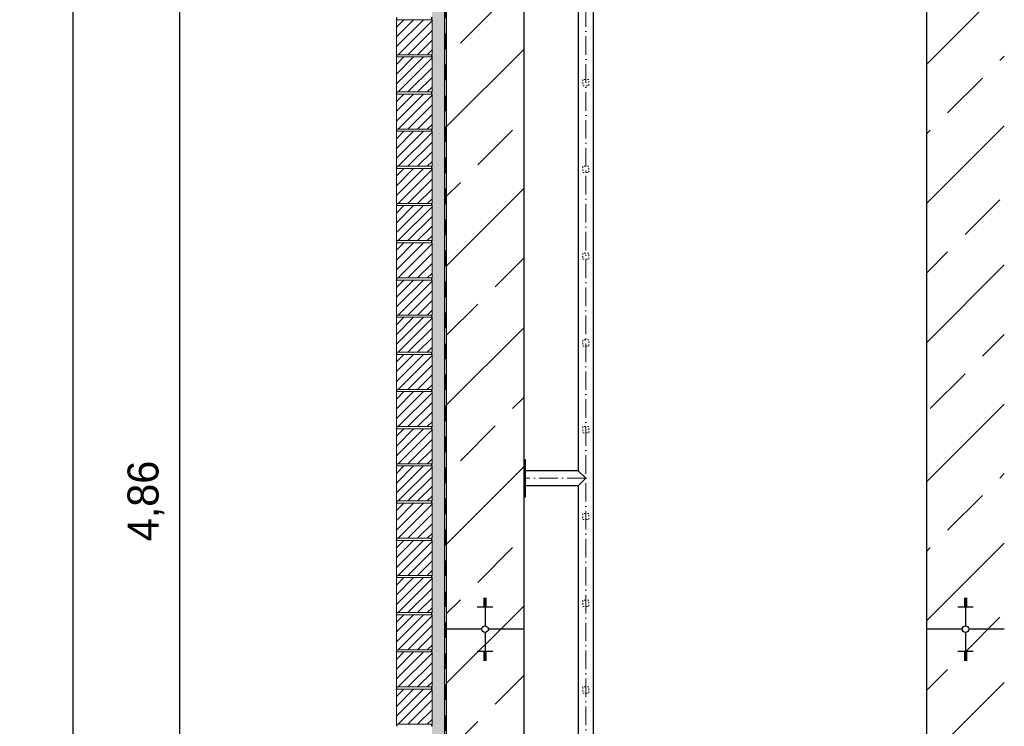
# Model space of a CAD drawing. Header units: millimetres. Extents: x -3395 to 5934498, y -177084 to 63013.
# Tile 51 of 256: x 82319 to 85496, y -41268 to -38988. Entities that reach past the tile are written whole.
import ezdxf

# ---------------------------------------------------------------- set-up
doc = ezdxf.new("R2010")
doc.units = ezdxf.units.MM
doc.linetypes.add('ACAD_ISO10W100', pattern=[18, 12, -3, 0, -3])
doc.linetypes.add('JIS_02_1.0', pattern=[2, 1, -1])
doc.layers.add('Bemaßung', color=7, linetype='Continuous', lineweight=9)
doc.dimstyles.new('DIN', dxfattribs={"dimtxt": 2.5, "dimasz": 2.5, "dimexe": 1.25, "dimexo": 0.625, "dimtad": 1, "dimtih": 1, "dimdec": 4, "dimdsep": 46, "dimlunit": 6, "dimtxsty": 'Standard', "dimcen": 2.5, "dimadec": 0, "dimazin": 0, "dimtfac": 1, "dimtdec": 4, "dimtmove": 0, "dimatfit": 3, "dimfxl": 0, "dimtvp": 1, "dimtolj": 1, "dimtzin": 0, "dimarcsym": 0})

# ---------------------------------------------------------------- blocks, each defined once
blk = doc.blocks.new('_Oblique')
at = {"color": 0, "linetype": 'ByBlock', "lineweight": -2}
blk.add_line((-0.5, -0.5), (0.5, 0.5), dxfattribs=at)
blk = doc.blocks.new('*D21')
at = {"layer": 'Bemaßung', "color": 0, "lineweight": -2, "transparency": 16777216}
for p, q in [((82995.5, -37111), (82442, -37111)), ((82492, -47831), (82492, -37111)), ((82995.5, -47831), (82442, -47831))]:
    blk.add_line(p, q, dxfattribs=at)
at = {"layer": 'DEFPOINTS', "color": 0, "transparency": 16777216}
for p in [(82492, -37111), (83695.5, -37111), (83695.5, -47831)]:
    blk.add_point(p, dxfattribs=at)
at = {"layer": 'Bemaßung', "color": 0, "lineweight": -2, "transparency": 16777216, "xscale": 50, "yscale": 50, "zscale": 50}
for p, rotation in [((82492, -37111), 90), ((82492, -47831), 270)]:
    blk.add_blockref('_Oblique', p, dxfattribs=dict(at, rotation=rotation))
at = {"layer": 'Bemaßung', "color": 0, "transparency": 16777216, "insert": (82383.7, -42471), "char_height": 100, "attachment_point": 5, "rotation": 90}
blk.add_mtext('\\A1;10,72', dxfattribs=at)
blk = doc.blocks.new('*D24')
at = {"layer": 'Bemaßung', "color": 0, "lineweight": -2, "transparency": 16777216}
for p, q in [((83245.5, -38111), (82784.9, -38111)), ((82834.9, -38111), (82834.9, -42971)), ((83245.5, -42971), (82784.9, -42971))]:
    blk.add_line(p, q, dxfattribs=at)
at = {"layer": 'DEFPOINTS', "color": 0, "transparency": 16777216}
for p in [(83945.5, -38111), (82834.9, -42971), (83945.5, -42971)]:
    blk.add_point(p, dxfattribs=at)
at = {"layer": 'Bemaßung', "color": 0, "lineweight": -2, "transparency": 16777216, "xscale": 50, "yscale": 50, "zscale": 50}
for p, rotation in [((82834.9, -38111), 90), ((82834.9, -42971), 270)]:
    blk.add_blockref('_Oblique', p, dxfattribs=dict(at, rotation=rotation))
at = {"layer": 'Bemaßung', "color": 0, "transparency": 16777216, "insert": (82726.5, -40541), "char_height": 100, "attachment_point": 5, "rotation": 90}
blk.add_mtext('\\A1;4,86', dxfattribs=at)

msp = doc.modelspace()

# ---------------------------------------------------------------- hatches: boundary and pattern name
h = msp.add_hatch()
h.set_pattern_fill('ANSI33', color=256, scale=50)
h.paths.add_polyline_path([(85935.51242, -38745.00309), (85924.49808, -38745.00057), (85924.49808, -38711.00057), (85535.51241, -38711.00057), (85535.51241, -46141.37302), (85710.15988, -46141.37302, -1), (85730.86494, -46141.37302), (85906.51241, -46141.37302), (85906.51241, -46033.30057), (85914.09285, -45963.67393), (85920.09285, -45963.67393), (85920.09285, -45995.67393), (85935.51516, -45995.67393)])
h.paths.add_polyline_path([(85720.51241, -46069.87898), (85720.51241, -46066.35908), (85715.51241, -46066.35908), (85695.51241, -46069.87898)], flags=16)
h.paths.add_polyline_path([(87807.31478, -38335.42681), (85996.31062, -38355.81335), (86096.45234, -38711.00179), (87807.31478, -38711.00057)])
h.paths.add_polyline_path([(85996.31062, -38355.81335), (85535.51241, -38361.00057), (85535.51241, -38695.00057), (85653.01104, -38695.00057), (85653.01104, -38693.00057), (85813.01104, -38693.00057), (85938.09808, -38695.00057), (85938.09808, -38705.00057), (85984.49808, -38705.00057), (86094.86278, -38705.36384)])
h.paths.add_polyline_path([(85495.51241, -37737.18282), (85448.01213, -37737.18282), (85448.01213, -37734.04246), (85495.51241, -37734.04246), (85495.51241, -37660.4079, -0.2574196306), (85245.51241, -37699.00423), (85245.51241, -38361.00057), (85360.15988, -38361.00057, -1), (85380.86494, -38361.00057), (85495.51241, -38361.00057)])
h.paths.add_polyline_path([(85370.51241, -38289.50653), (85370.51241, -38285.98662), (85365.51241, -38285.98662), (85345.51241, -38289.50653)], flags=16)
h.paths.add_polyline_path([(85365.51241, -38453.61404), (85370.51241, -38453.61404), (85370.51241, -38450.09413), (85365.51241, -38450.09413)], flags=16)
h.paths.add_polyline_path([(85370.51241, -46069.87898), (85370.51241, -46066.35908), (85365.51241, -46066.35908), (85345.51241, -46069.87898)], flags=16)
h.paths.add_polyline_path([(83945.51241, -46141.37302), (83830.86494, -46141.37302, -1), (83810.15988, -46141.37302), (83695.51241, -46141.37302), (83695.51241, -47831.00057), (83810.15988, -47831.00057, -1), (83830.86494, -47831.00057), (83945.51241, -47831.00057)])
h.paths.add_polyline_path([(83815.51241, -46233.98649), (83820.51241, -46233.98649), (83820.51241, -46230.46659), (83815.51241, -46230.46659)], flags=16)
h.paths.add_polyline_path([(83820.51241, -47759.50653), (83820.51241, -47755.98662), (83815.51241, -47755.98662), (83795.51241, -47759.50653)], flags=16)
h.paths.add_polyline_path([(83945.51241, -38361.00057), (83830.86494, -38361.00057, -1), (83810.15988, -38361.00057), (83695.51241, -38361.00057), (83695.51241, -46141.37302), (83810.15988, -46141.37302, -1), (83830.86494, -46141.37302), (83945.51241, -46141.37302)])
h.paths.add_polyline_path([(83820.51241, -46069.87898), (83820.51241, -46066.35908), (83815.51241, -46066.35908), (83795.51241, -46069.87898)], flags=16)
h.paths.add_polyline_path([(83815.51241, -38453.61404), (83820.51241, -38453.61404), (83820.51241, -38450.09413), (83815.51241, -38450.09413)], flags=16)
h.paths.add_polyline_path([(83945.51241, -37363.50057), (83825.51241, -37363.50057), (83825.51241, -37463.50057), (83815.51241, -37463.50057), (83815.51241, -37363.50057), (83695.51241, -37363.50057), (83695.51241, -37734.04247), (83743.01269, -37734.04247), (83743.01269, -37737.18283), (83695.51241, -37737.18283), (83695.51241, -38361.00057), (83810.15988, -38361.00057, -1), (83830.86494, -38361.00057), (83945.51241, -38361.00057)])
h.paths.add_polyline_path([(83945.51241, -37111.00057), (83695.51241, -37111.00057), (83695.51241, -37338.50057), (83815.51241, -37338.50057), (83815.51241, -37238.50057), (83825.51241, -37238.50057), (83825.51241, -37338.50057), (83945.51241, -37338.50057)])
h.paths.add_polyline_path([(83825.51241, -37363.50057), (83815.51241, -37363.50057), (83815.51241, -37463.50057), (83825.51241, -37463.50057)], flags=17)
h.paths.add_polyline_path([(83825.51241, -37351.00057), (83815.51241, -37351.00057), (83815.51241, -37363.50057), (83825.51241, -37363.50057)])
h.paths.add_polyline_path([(83825.51241, -37338.50057), (83815.51241, -37338.50057), (83815.51241, -37351.00057), (83825.51241, -37351.00057)])
h.paths.add_polyline_path([(83825.51241, -37238.50057), (83815.51241, -37238.50057), (83815.51241, -37338.50057), (83825.51241, -37338.50057)], flags=17)
h.paths.add_polyline_path([(83815.51241, -37338.50057), (83695.51241, -37338.50057), (83695.51241, -37351.00057), (83815.51241, -37351.00057)])
h.paths.add_polyline_path([(83815.51241, -37351.00057), (83695.51241, -37351.00057), (83695.51241, -37363.50057), (83815.51241, -37363.50057)])
h.paths.add_polyline_path([(83945.51241, -37351.00057), (83825.51241, -37351.00057), (83825.51241, -37363.50057), (83945.51241, -37363.50057)])
h.paths.add_polyline_path([(83945.51241, -37338.50057), (83825.51241, -37338.50057), (83825.51241, -37351.00057), (83945.51241, -37351.00057)])
h.paths.add_polyline_path([(85495.51241, -37453.00057), (85375.51241, -37453.00057), (85375.51241, -37525.9398), (85365.51241, -37525.9398), (85365.51241, -37453.00057), (85245.51241, -37453.00057), (85245.51241, -37699.00423, 0.2574196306), (85495.51241, -37660.4079)])
h.paths.add_polyline_path([(85495.51241, -37111.00057), (85245.51241, -37111.00057), (85245.51241, -37206.9969, -0.2574196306), (85495.51241, -37245.59323)])
h.paths.add_polyline_path([(85365.51241, -37211.6398), (85375.51241, -37211.6398), (85375.51241, -37311.6398), (85495.51241, -37311.6398), (85495.51241, -37245.59323, 0.2574196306), (85245.51241, -37206.9969), (85245.51241, -37311.6398), (85365.51241, -37311.6398)])
h.paths.add_polyline_path([(85375.51241, -37211.6398), (85365.51241, -37211.6398), (85365.51241, -37311.6398), (85375.51241, -37311.6398)], flags=17)
h.paths.add_polyline_path([(85365.51241, -37311.6398), (85245.51241, -37311.6398), (85245.51241, -37368.7898), (85365.51241, -37368.7898)])
h.paths.add_polyline_path([(85375.51241, -37311.6398), (85365.51241, -37311.6398), (85365.51241, -37368.7898), (85375.51241, -37368.7898)])
h.paths.add_polyline_path([(85495.51241, -37311.6398), (85375.51241, -37311.6398), (85375.51241, -37368.7898), (85495.51241, -37368.7898)])
h.paths.add_polyline_path([(85495.51241, -37368.7898), (85375.51241, -37368.7898), (85375.51241, -37425.9398), (85495.51241, -37425.9398)])
h.paths.add_polyline_path([(85375.51241, -37368.7898), (85365.51241, -37368.7898), (85365.51241, -37425.9398), (85375.51241, -37425.9398)])
h.paths.add_polyline_path([(85365.51241, -37368.7898), (85245.51241, -37368.7898), (85245.51241, -37425.9398), (85365.51241, -37425.9398)])
h.paths.add_polyline_path([(85365.51241, -37425.9398), (85245.51241, -37425.9398), (85245.51241, -37453.00057), (85365.51241, -37453.00057)])
h.paths.add_polyline_path([(85375.51241, -37425.9398), (85365.51241, -37425.9398), (85365.51241, -37453.00057), (85375.51241, -37453.00057)])
h.paths.add_polyline_path([(85495.51241, -37425.9398), (85375.51241, -37425.9398), (85375.51241, -37453.00057), (85495.51241, -37453.00057)])
h.paths.add_polyline_path([(85375.51241, -37453.00057), (85365.51241, -37453.00057), (85365.51241, -37525.9398), (85375.51241, -37525.9398)], flags=17)
edge = h.paths.add_edge_path()
edge.add_line((85245.51241, -42367.76978), (85287.05219, -42446.33184))
edge.add_line((85287.05219, -42446.33184), (85341.66243, -42463.87886))
edge.add_line((85341.66243, -42463.87886), (85394.32287, -42479.47651))
edge.add_line((85394.32287, -42479.47651), (85446.98262, -42508.72154))
edge.add_line((85446.98262, -42508.72154), (85474.28808, -42536.01719))
edge.add_line((85474.28808, -42536.01719), (85474.28808, -42571.11167))
edge.add_line((85474.28808, -42571.11167), (85460.63535, -42627.65236))
edge.add_line((85460.63535, -42627.65236), (85437.23086, -42676.39467))
edge.add_line((85437.23086, -42676.39467), (85413.82638, -42709.53933))
edge.add_line((85413.82638, -42709.53933), (85368.96789, -42760.23101))
edge.add_line((85368.96789, -42760.23101), (85324.10941, -42787.52667))
edge.add_line((85324.10941, -42787.52667), (85285.1017, -42803.12387))
edge.add_line((85285.1017, -42803.12387), (85245.51241, -42817.51512))
edge.add_line((85245.51241, -42817.51512), (85245.51241, -46141.37302))
edge.add_line((85245.51241, -46141.37302), (85360.15988, -46141.37302))
edge.add_arc((85370.51241, -46141.37302), 10.35253, 0, 180, ccw=False)
edge.add_line((85380.86494, -46141.37302), (85495.51241, -46141.37302))
edge.add_line((85495.51241, -46141.37302), (85495.51241, -38361.00057))
edge.add_line((85495.51241, -38361.00057), (85380.86494, -38361.00057))
edge.add_arc((85370.51241, -38361.00057), 10.35253, -180, 0, ccw=False)
edge.add_line((85360.15988, -38361.00057), (85245.51241, -38361.00057))
edge.add_line((85245.51241, -38361.00057), (85245.51241, -42367.76978))
at = {"lineweight": 5}
h = msp.add_hatch(dxfattribs=at)
h.set_pattern_fill('ANSI31', color=256, scale=7, style=0)
h.set_pattern_definition([(45, (-290, 9078.777), (-15.715448, 15.715448), [])])
h.paths.add_polyline_path([(83649.51241, -38988.00057), (83534.51241, -38988.00057), (83534.51241, -39101.00057), (83649.51241, -39101.00057)])
h = msp.add_hatch(dxfattribs=at)
h.set_pattern_fill('ANSI31', color=256, scale=7, style=0)
h.set_pattern_definition([(45, (-290, 8958.777), (-15.715448, 15.715448), [])])
h.paths.add_polyline_path([(83649.51241, -39108.00057), (83534.51241, -39108.00057), (83534.51241, -39221.00057), (83649.51241, -39221.00057)])
h = msp.add_hatch(dxfattribs=at)
h.set_pattern_fill('ANSI31', color=256, scale=7, style=0)
h.set_pattern_definition([(45, (-290, 8838.777), (-15.715448, 15.715448), [])])
h.paths.add_polyline_path([(83649.51241, -39228.00057), (83534.51241, -39228.00057), (83534.51241, -39341.00057), (83649.51241, -39341.00057)])
h = msp.add_hatch(dxfattribs=at)
h.set_pattern_fill('ANSI31', color=256, scale=7, style=0)
h.set_pattern_definition([(45, (-290, 8718.777), (-15.715448, 15.715448), [])])
h.paths.add_polyline_path([(83649.51241, -39348.00057), (83534.51241, -39348.00057), (83534.51241, -39461.00057), (83649.51241, -39461.00057)])
h = msp.add_hatch(dxfattribs=at)
h.set_pattern_fill('ANSI31', color=256, scale=7, style=0)
h.set_pattern_definition([(45, (-290, 8598.777), (-15.715448, 15.715448), [])])
h.paths.add_polyline_path([(83649.51241, -39468.00057), (83534.51241, -39468.00057), (83534.51241, -39581.00057), (83649.51241, -39581.00057)])
h = msp.add_hatch(dxfattribs=at)
h.set_pattern_fill('ANSI31', color=256, scale=7, style=0)
h.set_pattern_definition([(45, (-290, 8478.777), (-15.715448, 15.715448), [])])
h.paths.add_polyline_path([(83649.51241, -39588.00057), (83534.51241, -39588.00057), (83534.51241, -39701.00057), (83649.51241, -39701.00057)])
h = msp.add_hatch(dxfattribs=at)
h.set_pattern_fill('ANSI31', color=256, scale=7, style=0)
h.set_pattern_definition([(45, (-290, 8358.777), (-15.715448, 15.715448), [])])
h.paths.add_polyline_path([(83649.51241, -39708.00057), (83534.51241, -39708.00057), (83534.51241, -39821.00057), (83649.51241, -39821.00057)])
h = msp.add_hatch(dxfattribs=at)
h.set_pattern_fill('ANSI31', color=256, scale=7, style=0)
h.set_pattern_definition([(45, (-290, 8238.777), (-15.715448, 15.715448), [])])
h.paths.add_polyline_path([(83649.51241, -39828.00057), (83534.51241, -39828.00057), (83534.51241, -39941.00057), (83649.51241, -39941.00057)])
h = msp.add_hatch(dxfattribs=at)
h.set_pattern_fill('ANSI31', color=256, scale=7, style=0)
h.set_pattern_definition([(45, (-290, 8118.777), (-15.715448, 15.715448), [])])
h.paths.add_polyline_path([(83649.51241, -39948.00057), (83534.51241, -39948.00057), (83534.51241, -40061.00057), (83649.51241, -40061.00057)])
h = msp.add_hatch(dxfattribs=at)
h.set_pattern_fill('ANSI31', color=256, scale=7, style=0)
h.set_pattern_definition([(45, (-290, 7998.777), (-15.715448, 15.715448), [])])
h.paths.add_polyline_path([(83649.51241, -40068.00057), (83534.51241, -40068.00057), (83534.51241, -40181.00057), (83649.51241, -40181.00057)])
h = msp.add_hatch(dxfattribs=at)
h.set_pattern_fill('ANSI31', color=256, scale=7, style=0)
h.set_pattern_definition([(45, (-290, 7878.777), (-15.715448, 15.715448), [])])
h.paths.add_polyline_path([(83649.51241, -40188.00057), (83534.51241, -40188.00057), (83534.51241, -40301.00057), (83649.51241, -40301.00057)])
h = msp.add_hatch(dxfattribs=at)
h.set_pattern_fill('ANSI31', color=256, scale=7, style=0)
h.set_pattern_definition([(45, (-290, 7758.777), (-15.715448, 15.715448), [])])
h.paths.add_polyline_path([(83649.51241, -40308.00057), (83534.51241, -40308.00057), (83534.51241, -40421.00057), (83649.51241, -40421.00057)])
h = msp.add_hatch(dxfattribs=at)
h.set_pattern_fill('ANSI31', color=256, scale=7, style=0)
h.set_pattern_definition([(45, (-290, 7638.777), (-15.715448, 15.715448), [])])
h.paths.add_polyline_path([(83649.51241, -40428.00057), (83534.51241, -40428.00057), (83534.51241, -40541.00057), (83649.51241, -40541.00057)])
h = msp.add_hatch(dxfattribs=at)
h.set_pattern_fill('ANSI31', color=256, scale=7, style=0)
h.set_pattern_definition([(45, (-290, 7518.777), (-15.715448, 15.715448), [])])
h.paths.add_polyline_path([(83649.51241, -40548.00057), (83534.51241, -40548.00057), (83534.51241, -40661.00057), (83649.51241, -40661.00057)])
h = msp.add_hatch(dxfattribs=at)
h.set_pattern_fill('ANSI31', color=256, scale=7, style=0)
h.set_pattern_definition([(45, (-290, 7398.777), (-15.715448, 15.715448), [])])
h.paths.add_polyline_path([(83649.51241, -40668.00057), (83534.51241, -40668.00057), (83534.51241, -40781.00057), (83649.51241, -40781.00057)])
h = msp.add_hatch(dxfattribs=at)
h.set_pattern_fill('ANSI31', color=256, scale=7, style=0)
h.set_pattern_definition([(45, (-290, 7278.777), (-15.715448, 15.715448), [])])
h.paths.add_polyline_path([(83649.51241, -40788.00057), (83534.51241, -40788.00057), (83534.51241, -40901.00057), (83649.51241, -40901.00057)])
h = msp.add_hatch(dxfattribs=at)
h.set_pattern_fill('ANSI31', color=256, scale=7, style=0)
h.set_pattern_definition([(45, (-290, 7158.777), (-15.715448, 15.715448), [])])
h.paths.add_polyline_path([(83649.51241, -40908.00057), (83534.51241, -40908.00057), (83534.51241, -41021.00057), (83649.51241, -41021.00057)])
h = msp.add_hatch(dxfattribs=at)
h.set_pattern_fill('ANSI31', color=256, scale=7, style=0)
h.set_pattern_definition([(45, (-290, 7038.777), (-15.715448, 15.715448), [])])
h.paths.add_polyline_path([(83649.51241, -41028.00057), (83534.51241, -41028.00057), (83534.51241, -41141.00057), (83649.51241, -41141.00057)])
h = msp.add_hatch(dxfattribs=at)
h.set_pattern_fill('ANSI31', color=256, scale=7, style=0)
h.set_pattern_definition([(45, (-290, 6918.777), (-15.715448, 15.715448), [])])
h.paths.add_polyline_path([(83649.51241, -41148.00057), (83534.51241, -41148.00057), (83534.51241, -41261.00057), (83649.51241, -41261.00057)])
at = {"layer": 'Bemaßung', "lineweight": 5}
h = msp.add_hatch(dxfattribs=at)
h.set_pattern_fill('AR-SAND', color=256, scale=0.25)
h.set_pattern_definition([(37.5, (-290, -161.223), (-0.4000078, 12.2353309), [0, -9.652, 0, -10.795, 0, -10.31875]), (7.5, (-290, -161.223), (11.238082, 17.9206275), [0, -5.207, 0, -8.6995, 0, -3.33375]), (327.5, (-297.81, -161.223), (19.7748093, 0.0359296), [0, -3.175, 0, -11.43, 0, -14.9225]), (317.5, (-297.81, -161.223), (19.0889113, 5.573233), [0, -1.5875, 0, -7.493, 0, -8.5725])])
h.paths.add_polyline_path([(83649.51241, -37832.00057), (83689.51241, -37832.00057), (83689.51241, -48381.00057), (83649.51241, -48381.00057)])

# ---------------------------------------------------------------- linework, layer by layer
for p, q in [((83695.51241, -37111.00057), (83695.51241, -48381.00057)), ((83945.51241, -37111.00057), (83945.51241, -47831.00057)), ((84169.66241, -37209.30057), (84169.66241, -47706.00057)), ((85245.51241, -42367.76978), (85245.51241, -38361.00057)), ((84121.36241, -38838.48557), (84121.36241, -40443.51857)), ((84121.36241, -40443.51857), (83951.51241, -40443.51857)), ((84145.51241, -40467.66857), (84121.36241, -40443.51857)), ((84121.36241, -40491.81857), (83951.51241, -40491.81857)), ((84121.36241, -40491.81857), (84145.51241, -40467.66857)), ((84121.36241, -40491.81857), (84121.36241, -42096.85157)), ((83815.51241, -40854.80508), (83825.51241, -40854.80508)), ((83815.51241, -40858.32498), (83825.51241, -40858.32498)), ((83815.51241, -40861.84489), (83825.51241, -40861.84489)), ((83815.51241, -40865.36479), (83825.51241, -40865.36479)), ((83815.51241, -40868.8847), (83825.51241, -40868.8847)), ((83815.51241, -40872.4046), (83825.51241, -40872.4046)), ((83815.51241, -40875.9245), (83825.51241, -40875.9245)), ((83820.51241, -40854.45836), (83820.51241, -40944.10582)), ((85365.51241, -40854.80508), (85375.51241, -40854.80508)), ((85365.51241, -40858.32498), (85375.51241, -40858.32498)), ((85365.51241, -40861.84489), (85375.51241, -40861.84489)), ((85365.51241, -40865.36479), (85375.51241, -40865.36479)), ((85365.51241, -40868.8847), (85375.51241, -40868.8847)), ((85365.51241, -40872.4046), (85375.51241, -40872.4046)), ((85365.51241, -40875.9245), (85375.51241, -40875.9245)), ((85370.51241, -40854.45836), (85370.51241, -40944.10582)), ((83795.51241, -40882.96431), (83845.51241, -40882.96431)), ((83815.51241, -40879.44441), (83825.51241, -40879.44441)), ((85345.51241, -40882.96431), (85395.51241, -40882.96431)), ((85365.51241, -40879.44441), (85375.51241, -40879.44441)), ((83810.15988, -40954.45836), (83695.51241, -40954.45836)), ((83820.51241, -40964.81089), (83820.51241, -41054.45836)), ((83945.51241, -40954.45836), (83830.86494, -40954.45836)), ((85360.15988, -40954.45836), (85245.51241, -40954.45836)), ((85370.51241, -40964.81089), (85370.51241, -41054.45836)), ((85495.51241, -40954.45836), (85380.86494, -40954.45836)), ((83795.51241, -41025.9524), (83845.51241, -41025.9524)), ((83815.51241, -41029.4723), (83825.51241, -41029.4723)), ((83815.51241, -41032.99221), (83825.51241, -41032.99221)), ((85345.51241, -41025.9524), (85395.51241, -41025.9524)), ((85365.51241, -41029.4723), (85375.51241, -41029.4723)), ((85365.51241, -41032.99221), (85375.51241, -41032.99221)), ((83815.51241, -41036.51211), (83825.51241, -41036.51211)), ((83815.51241, -41040.03202), (83825.51241, -41040.03202)), ((83815.51241, -41043.55192), (83825.51241, -41043.55192)), ((83815.51241, -41047.07183), (83825.51241, -41047.07183)), ((83815.51241, -41050.59173), (83825.51241, -41050.59173)), ((83815.51241, -41054.11164), (83825.51241, -41054.11164)), ((85365.51241, -41036.51211), (85375.51241, -41036.51211)), ((85365.51241, -41040.03202), (85375.51241, -41040.03202)), ((85365.51241, -41043.55192), (85375.51241, -41043.55192)), ((85365.51241, -41047.07183), (85375.51241, -41047.07183)), ((85365.51241, -41050.59173), (85375.51241, -41050.59173)), ((85365.51241, -41054.11164), (85375.51241, -41054.11164))]:
    msp.add_line(p, q)
at = {"linetype": 'ACAD_ISO10W100', "lineweight": 18, "ltscale": 5}
for p, q in [((84145.51241, -47751.15232), (84145.51241, -37209.30057)), ((84145.51241, -40467.66857), (83951.51241, -40467.66857))]:
    msp.add_line(p, q, dxfattribs=at)
at = {"lineweight": 9}
msp.add_line((83689.51241, -37767.64078), (83689.51241, -48381.00057), dxfattribs=at)
at = {"linetype": 'JIS_02_1.0', "lineweight": 25, "ltscale": 50}
msp.add_line((83691.51241, -48383.00057), (83691.51241, -37765.83183), dxfattribs=at)
at = {"lineweight": 5}
for points in [[(83649.51241, -38988.00057), (83534.51241, -38988.00057), (83534.51241, -39101.00057), (83649.51241, -39101.00057), (83649.51241, -38988.00057)], [(83649.51241, -39108.00057), (83534.51241, -39108.00057), (83534.51241, -39221.00057), (83649.51241, -39221.00057), (83649.51241, -39108.00057)], [(83649.51241, -39228.00057), (83534.51241, -39228.00057), (83534.51241, -39341.00057), (83649.51241, -39341.00057), (83649.51241, -39228.00057)], [(83649.51241, -39348.00057), (83534.51241, -39348.00057), (83534.51241, -39461.00057), (83649.51241, -39461.00057), (83649.51241, -39348.00057)], [(83649.51241, -39468.00057), (83534.51241, -39468.00057), (83534.51241, -39581.00057), (83649.51241, -39581.00057), (83649.51241, -39468.00057)], [(83649.51241, -39588.00057), (83534.51241, -39588.00057), (83534.51241, -39701.00057), (83649.51241, -39701.00057), (83649.51241, -39588.00057)], [(83649.51241, -39708.00057), (83534.51241, -39708.00057), (83534.51241, -39821.00057), (83649.51241, -39821.00057), (83649.51241, -39708.00057)], [(83649.51241, -39828.00057), (83534.51241, -39828.00057), (83534.51241, -39941.00057), (83649.51241, -39941.00057), (83649.51241, -39828.00057)], [(83649.51241, -39948.00057), (83534.51241, -39948.00057), (83534.51241, -40061.00057), (83649.51241, -40061.00057), (83649.51241, -39948.00057)], [(83649.51241, -40068.00057), (83534.51241, -40068.00057), (83534.51241, -40181.00057), (83649.51241, -40181.00057), (83649.51241, -40068.00057)], [(83649.51241, -40188.00057), (83534.51241, -40188.00057), (83534.51241, -40301.00057), (83649.51241, -40301.00057), (83649.51241, -40188.00057)], [(83649.51241, -40308.00057), (83534.51241, -40308.00057), (83534.51241, -40421.00057), (83649.51241, -40421.00057), (83649.51241, -40308.00057)], [(83649.51241, -40428.00057), (83534.51241, -40428.00057), (83534.51241, -40541.00057), (83649.51241, -40541.00057), (83649.51241, -40428.00057)], [(83649.51241, -40548.00057), (83534.51241, -40548.00057), (83534.51241, -40661.00057), (83649.51241, -40661.00057), (83649.51241, -40548.00057)], [(83649.51241, -40668.00057), (83534.51241, -40668.00057), (83534.51241, -40781.00057), (83649.51241, -40781.00057), (83649.51241, -40668.00057)], [(83649.51241, -40788.00057), (83534.51241, -40788.00057), (83534.51241, -40901.00057), (83649.51241, -40901.00057), (83649.51241, -40788.00057)], [(83649.51241, -40908.00057), (83534.51241, -40908.00057), (83534.51241, -41021.00057), (83649.51241, -41021.00057), (83649.51241, -40908.00057)], [(83649.51241, -41028.00057), (83534.51241, -41028.00057), (83534.51241, -41141.00057), (83649.51241, -41141.00057), (83649.51241, -41028.00057)], [(83649.51241, -41148.00057), (83534.51241, -41148.00057), (83534.51241, -41261.00057), (83649.51241, -41261.00057), (83649.51241, -41148.00057)]]:
    msp.add_lwpolyline(points, dxfattribs=at)
at = {"linetype": 'JIS_02_1.0', "lineweight": 18, "ltscale": 5}
for points in [[(84135.51241, -39201.00057), (84155.51241, -39201.00057), (84155.51241, -39181.00057), (84135.51241, -39181.00057)], [(84135.51241, -39481.00057), (84155.51241, -39481.00057), (84155.51241, -39461.00057), (84135.51241, -39461.00057)], [(84135.51241, -39761.00057), (84155.51241, -39761.00057), (84155.51241, -39741.00057), (84135.51241, -39741.00057)], [(84135.51241, -40041.00057), (84155.51241, -40041.00057), (84155.51241, -40021.00057), (84135.51241, -40021.00057)], [(84135.51241, -40321.00057), (84155.51241, -40321.00057), (84155.51241, -40301.00057), (84135.51241, -40301.00057)], [(84135.51241, -40601.00057), (84155.51241, -40601.00057), (84155.51241, -40581.00057), (84135.51241, -40581.00057)], [(84135.51241, -40881.00057), (84155.51241, -40881.00057), (84155.51241, -40861.00057), (84135.51241, -40861.00057)], [(84135.51241, -41161.00057), (84155.51241, -41161.00057), (84155.51241, -41141.00057), (84135.51241, -41141.00057)]]:
    msp.add_lwpolyline(points, close=True, dxfattribs=at)
msp.add_lwpolyline([(83945.51241, -40527.66857), (83951.51241, -40527.66857), (83951.51241, -40407.66857), (83945.51241, -40407.66857)], close=True)
for centre in [(83820.51241, -40954.45836), (85370.51241, -40954.45836)]:
    msp.add_circle(centre, 10.35253)
for centre, start, end in [((83531.93399, -38984.50057), 306.3787686, 53.6212314), ((83652.09083, -38984.50057), 126.3787686, 233.6212314), ((83531.93399, -39104.50057), 306.3787686, 53.6212314), ((83652.09083, -39104.50057), 126.3787686, 233.6212314), ((83531.93399, -39224.50057), 306.3787686, 53.6212314), ((83652.09083, -39224.50057), 126.3787686, 233.6212314), ((83531.93399, -39344.50057), 306.3787686, 53.6212314), ((83652.09083, -39344.50057), 126.3787686, 233.6212314), ((83531.93399, -39464.50057), 306.3787686, 53.6212314), ((83652.09083, -39464.50057), 126.3787686, 233.6212314), ((83531.93399, -39584.50057), 306.3787686, 53.6212314), ((83652.09083, -39584.50057), 126.3787686, 233.6212314), ((83531.93399, -39704.50057), 306.3787686, 53.6212314), ((83652.09083, -39704.50057), 126.3787686, 233.6212314), ((83531.93399, -39824.50057), 306.3787686, 53.6212314), ((83652.09083, -39824.50057), 126.3787686, 233.6212314), ((83531.93399, -39944.50057), 306.3787686, 53.6212314), ((83652.09083, -39944.50057), 126.3787686, 233.6212314), ((83531.93399, -40064.50057), 306.3787686, 53.6212314), ((83652.09083, -40064.50057), 126.3787686, 233.6212314), ((83531.93399, -40184.50057), 306.3787686, 53.6212314), ((83652.09083, -40184.50057), 126.3787686, 233.6212314), ((83531.93399, -40304.50057), 306.3787686, 53.6212314), ((83652.09083, -40304.50057), 126.3787686, 233.6212314), ((83531.93399, -40424.50057), 306.3787686, 53.6212314), ((83652.09083, -40424.50057), 126.3787686, 233.6212314), ((83531.93399, -40544.50057), 306.3787686, 53.6212314), ((83652.09083, -40544.50057), 126.3787686, 233.6212314), ((83531.93399, -40664.50057), 306.3787686, 53.6212314), ((83652.09083, -40664.50057), 126.3787686, 233.6212314), ((83531.93399, -40784.50057), 306.3787686, 53.6212314), ((83652.09083, -40784.50057), 126.3787686, 233.6212314), ((83531.93399, -40904.50057), 306.3787686, 53.6212314), ((83652.09083, -40904.50057), 126.3787686, 233.6212314), ((83531.93399, -41024.50057), 306.3787686, 53.6212314), ((83652.09083, -41024.50057), 126.3787686, 233.6212314), ((83531.93399, -41144.50057), 306.3787686, 53.6212314), ((83652.09083, -41144.50057), 126.3787686, 233.6212314), ((83531.93399, -41264.50057), 306.3787686, 53.6212314), ((83652.09083, -41264.50057), 126.3787686, 233.6212314)]:
    msp.add_arc(centre, 4.34721, start, end)

# ---------------------------------------------------------------- dimensions: what is measured, and where the dimension line sits
at = {"layer": 'Bemaßung'}
for base, p1, p2, text, override, picture, middle in [((82491.98841, -37111.00057), (83695.51241, -47831.00057), (83695.51241, -37111.00057), '10,72', {"dimscale": 100, "dimtxt": 1, "dimasz": 0.5, "dimexe": 0.5, "dimexo": 7, "dimgap": 0.5, "dimtih": 0, "dimdec": 2, "dimzin": 8, "dimlunit": 6, "dimblk1": 'Oblique', "dimblk2": 'Oblique', "dimsah": 1, "dimtmove": 2}, '*D21', (82383.65508, -42471.00057)), ((82834.88001, -42971.00057), (83945.51241, -38111.00057), (83945.51241, -42971.00057), '4,86', {"dimscale": 100, "dimtxt": 1, "dimasz": 0.5, "dimexe": 0.5, "dimexo": 7, "dimgap": 0.5, "dimtih": 0, "dimdec": 2, "dimblk1": 'Oblique', "dimblk2": 'Oblique', "dimsah": 1, "dimtmove": 2}, '*D24', (82726.54667, -40541.00057))]:
    dim = msp.add_linear_dim(base=base, p1=p1, p2=p2, angle=90, text=text, dimstyle='DIN', override=override, dxfattribs=at)
    dim.commit()
    dim.dimension.update_dxf_attribs({"geometry": picture, "text_midpoint": middle})

doc.saveas('drawing.dxf')
